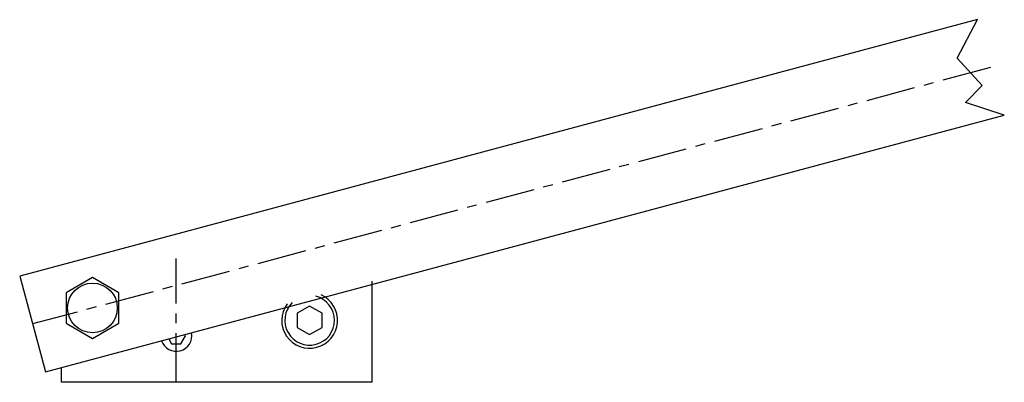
# Model space of a CAD drawing. Header units: millimetres. Extents: x -50 to 267, y -40 to 77.
import ezdxf

# ---------------------------------------------------------------- set-up
doc = ezdxf.new("R2010")
doc.units = ezdxf.units.MM
doc.header["$LTSCALE"] = 0.5
doc.header["$MEASUREMENT"] = 0
doc.linetypes.add('CENTER', pattern=[50.8, 31.75, -6.35, 6.35, -6.35])
doc.layers.get('0').update_dxf_attribs({"linetype": 'CONTINUOUS'})
doc.layers.add('Center', color=1, linetype='CENTER')

msp = doc.modelspace()

# ---------------------------------------------------------------- linework, layer by layer
for p, q in [((258.29, 77.01), (-50.46, -5.72)), ((251.67, 64.62), (258.29, 77.01)), ((259.75, 55.74), (251.67, 64.62)), ((254.37, 50.25), (259.75, 55.74)), ((266.92, 46.19), (254.37, 50.25)), ((-42.18, -36.63), (266.92, 46.19)), ((-50.46, -5.72), (-42.18, -36.63)), ((-27, -6.19), (-35.5, -11.09)), ((-18.5, -11.09), (-27, -6.19)), ((63, -7.41), (63, -40)), ((-35.5, -11.09), (-35.5, -20.91)), ((-18.5, -20.91), (-18.5, -11.09)), ((43, -15.38), (39, -17.69)), ((47, -17.69), (43, -15.38)), ((39, -17.69), (39, -22.31)), ((47, -22.31), (47, -17.69)), ((-35.5, -20.91), (-27, -25.81)), ((-27, -25.81), (-18.5, -20.91)), ((39, -22.31), (43, -24.62)), ((43, -24.62), (47, -22.31)), ((-37, -40), (-37, -35.24)), ((0, -40), (-37, -40)), ((63, -40), (0, -40))]:
    msp.add_line(p, q)
msp.add_lwpolyline([(-2.43, -25.98), (-1.5, -27.6), (1.5, -27.6), (3, -25), (2.76, -24.59)])
msp.add_circle((-27, -16), 8)
for centre, radius, start, end in [((43, -20), 9, 144.1352, 65.8654), ((43, -20), 8, 134.2342, 75.7661), ((0, -25), 5, 198.654, 11.346)]:
    msp.add_arc(centre, radius, start, end)
at = {"layer": 'Center'}
for p, q in [((262.43, 61.55), (-46.32, -21.18)), ((0, -40), (0, 0))]:
    msp.add_line(p, q, dxfattribs=at)

doc.saveas('drawing.dxf')
